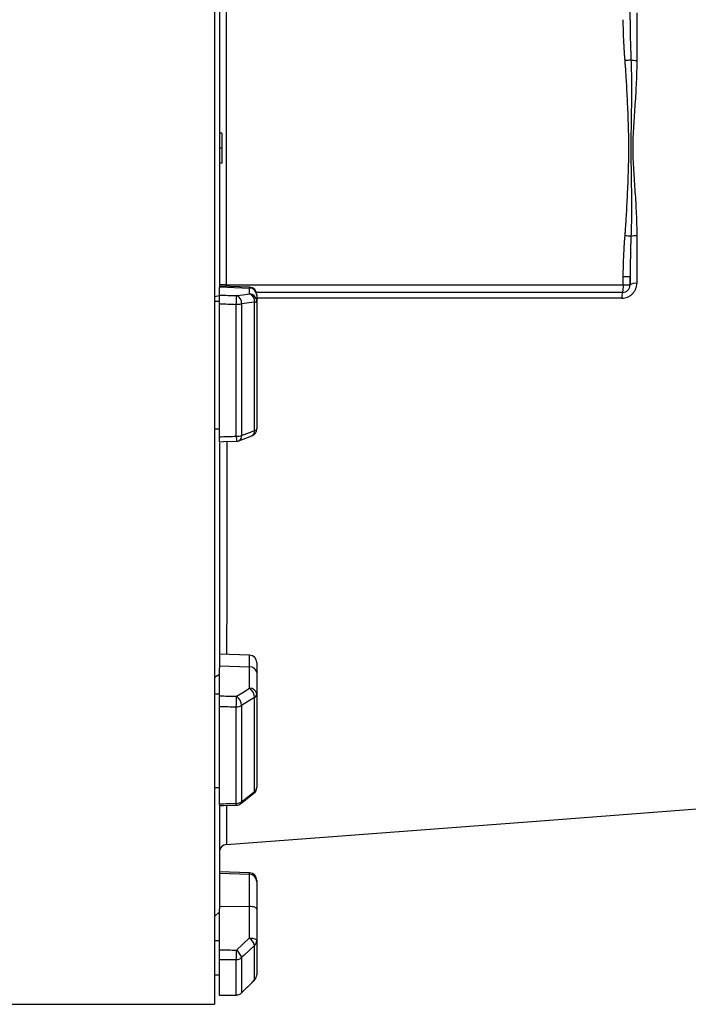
# Model space of a CAD drawing. Header units: millimetres. Extents: x 785 to 5091, y 1956 to 3571.
# Tile 8 of 10: x 4016 to 4554, y 2171 to 2963. Entities that reach past the tile are written whole.
import ezdxf

# ---------------------------------------------------------------- set-up
doc = ezdxf.new("R2010")
doc.units = ezdxf.units.MM
doc.header["$LTSCALE"] = 2

msp = doc.modelspace()

# ---------------------------------------------------------------- linework, layer by layer
at = {"color": 7, "linetype": 'Continuous', "lineweight": 25}
for p, q in [((4172.96, 3547.49), (4172.96, 2171.49)), ((4176.96, 2971.5), (4176.96, 2747.48)), ((4182.44, 2969.49), (4182.44, 2749.49)), ((4178.96, 2871.57), (4176.96, 2871.49)), ((4178.96, 2871.57), (4178.96, 2859.49)), ((4178.96, 2859.49), (4176.96, 2859.49)), ((4178.96, 2859.49), (4178.96, 2847.4)), ((4178.96, 2847.4), (4176.96, 2847.49)), ((4501.48, 2749.49), (4501.48, 2756.33)), ((4501.48, 2756.33), (4506.96, 2756.33)), ((4506.96, 2756.33), (4506.96, 2749.49)), ((4182.44, 2749.49), (4176.96, 2749.49)), ((4201.17, 2747.67), (4176.96, 2748.51)), ((4176.96, 2747.89), (4201.17, 2747.05)), ((4176.96, 2741.4), (4176.96, 2747.48)), ((4182.44, 2749.49), (4501.48, 2749.49)), ((4201.17, 2742.39), (4201.17, 2747.05)), ((4501.48, 2749.49), (4506.96, 2749.49)), ((4176.96, 2740.74), (4172.96, 2740.05)), ((4500.96, 2743.49), (4206.68, 2743.49)), ((4206.96, 2741.67), (4206.96, 2741.15)), ((4206.96, 2741.15), (4206.96, 2736.48)), ((4172.96, 2736.48), (4176.96, 2736.48)), ((4176.96, 2627.51), (4176.96, 2734.4)), ((4190.47, 2627.96), (4190.47, 2733.94)), ((4194.72, 2734.25), (4194.72, 2628.55)), ((4205.2, 2632.49), (4205.2, 2735.71)), ((4206.96, 2736.48), (4206.96, 2633.9)), ((4172.96, 2633.9), (4176.96, 2633.9)), ((4192.57, 2624.35), (4203.06, 2628.29)), ((4176.96, 2622.73), (4176.96, 2441.84)), ((4201.17, 2452.12), (4176.96, 2452.96)), ((4206.96, 2446.12), (4206.96, 2438.12)), ((4176.96, 2443.36), (4201.17, 2442.71)), ((4176.96, 2419.35), (4176.96, 2441.84)), ((4201.17, 2425.45), (4201.17, 2442.71)), ((4206.96, 2438.12), (4206.96, 2420.85)), ((4176.96, 2436.61), (4172.96, 2434.04)), ((4172.96, 2420.85), (4176.96, 2420.85)), ((4205.2, 2342.53), (4205.2, 2418.1)), ((4206.96, 2420.85), (4206.96, 2345.76)), ((4176.96, 2332.61), (4176.96, 2410.86)), ((4190.47, 2332.92), (4190.47, 2410.5)), ((4194.72, 2411.64), (4194.72, 2334.26)), ((4172.96, 2345.76), (4176.96, 2345.76)), ((4194.18, 2332.78), (4204.67, 2341.05)), ((4176.96, 2330.41), (4176.96, 2248.11)), ((4182.51, 2300.13), (4182.51, 2300.13)), ((4201.17, 2277.07), (4176.96, 2277.91)), ((4176.96, 2276.76), (4201.17, 2275.93)), ((4201.17, 2250.05), (4201.17, 2275.93)), ((4206.96, 2271.07), (4206.96, 2270.02)), ((4206.96, 2270.02), (4206.96, 2248)), ((4176.96, 2250.34), (4201.17, 2250.05)), ((4176.96, 2215.23), (4176.96, 2248.11)), ((4201.17, 2224.8), (4201.17, 2250.05)), ((4206.96, 2248), (4206.96, 2222.75)), ((4176.96, 2245.79), (4172.96, 2242.03)), ((4172.96, 2222.75), (4176.96, 2222.75)), ((4205.2, 2191.1), (4205.2, 2218.75)), ((4206.96, 2222.75), (4206.96, 2195.27)), ((4176.96, 2178.89), (4176.96, 2207.53)), ((4190.47, 2178.97), (4190.47, 2207.37)), ((4194.72, 2209.02), (4194.72, 2180.7)), ((4172.96, 2195.27), (4176.96, 2195.27)), ((4194.69, 2180.62), (4205.18, 2191.01)), ((4194.69, 2180.62), (4205.18, 2191.01)), ((3994.9, 2171.49), (4172.96, 2171.49))]:
    msp.add_line(p, q, dxfattribs=at)
at = {"color": 8, "linetype": 'Continuous', "lineweight": 25}
for p, q in [((4201.17, 2747.05), (4201.17, 2747.67)), ((4201.17, 2442.71), (4201.17, 2452.12)), ((4201.17, 2275.93), (4201.17, 2277.07)), ((4205.2, 2191.1), (4205.18, 2191.01)), ((4190.47, 2178.97), (4190.51, 2178.87)), ((4194.72, 2180.7), (4194.7, 2180.61))]:
    msp.add_line(p, q, dxfattribs=at)
at = {"color": 7, "linetype": 'Continuous', "lineweight": 25, "flags": 128}
for points in [[(4190.68, 2740.93), (4195.81, 2741.64), (4201.17, 2742.39)], [(4205.2, 2735.71), (4196.72, 2734.53), (4194.72, 2734.25)], [(4205.2, 2735.71), (4205.6, 2735.79), (4205.95, 2735.88), (4206.25, 2735.97), (4206.5, 2736.07), (4206.7, 2736.17), (4206.84, 2736.27), (4206.93, 2736.38), (4206.96, 2736.48)], [(4194.72, 2628.55), (4203.2, 2631.73), (4205.2, 2632.49)], [(4176.86, 2623.52), (4180.32, 2623.63), (4190.67, 2623.97)], [(4190.68, 2418.99), (4195.81, 2422.15), (4201.17, 2425.45)], [(4205.2, 2418.1), (4196.72, 2412.87), (4194.72, 2411.64)], [(4194.72, 2334.26), (4203.2, 2340.95), (4205.2, 2342.53)], [(4176.8, 2331.18), (4180.25, 2331.25), (4190.61, 2331.49)], [(4182.52, 2299.91), (4442.24, 2319.51), (4567.68, 2328.98)], [(4206.96, 2248), (4206.85, 2248.39), (4206.52, 2248.76), (4205.99, 2249.11), (4205.28, 2249.42), (4204.4, 2249.68), (4203.4, 2249.87), (4202.31, 2250), (4201.17, 2250.05)], [(4190.68, 2215.07), (4195.81, 2219.83), (4201.17, 2224.8)], [(4201.17, 2224.8), (4202.31, 2224.75), (4203.4, 2224.63), (4204.4, 2224.43), (4205.28, 2224.18), (4205.99, 2223.87), (4206.52, 2223.52), (4206.85, 2223.15), (4206.96, 2222.75)], [(4205.2, 2218.75), (4196.72, 2210.88), (4194.72, 2209.02)], [(4194.72, 2180.7), (4203.2, 2189.11), (4205.2, 2191.1)], [(4176.71, 2178.79), (4180.16, 2178.81), (4190.51, 2178.87)]]:
    msp.add_lwpolyline(points, dxfattribs=at)
at = {"color": 7, "linetype": 'Continuous', "lineweight": 25}
for centre, radius, start, end in [((4467.17, 3389.57), 460.95, 274.44669, 275.04075), ((4512.12, 2952.84), 22.87, 258.78756, 270.54674), ((4467.17, 2329.41), 460.95, 84.95925, 85.55331), ((4512.12, 2766.13), 22.87, 89.45326, 101.21244), ((4200.96, 2741.67), 6, 0, 88), ((4201.01, 2741.11), 5.95, 0.42152, 88.45528), ((4483.88, 2748), 17.67, 345.20406, 4.83381), ((4500.96, 2749.49), 6, 270, 0), ((4511.17, 2743.71), 7.15, 80.56815, 126.11277), ((3787.74, 2749.49), 403.03, 357.78771, 358.78243), ((4188.33, 2734.95), 6.42, 353.76139, 68.5219), ((4198.82, 2736.41), 6.42, 353.74292, 68.51929), ((4201.01, 2736.44), 5.95, 0.42152, 88.45528), ((4511.22, 2739.85), 10.89, 160.49548, 185.01005), ((4190.72, 2758.99), 25.05, 269.42653, 279.16919), ((4190.7, 2641.9), 13.94, 269.05372, 286.72645), ((4200.96, 2633.9), 6, 290.55353, 0), ((4204.95, 2634.59), 2.12, 276.7296, 341.02335), ((4190.47, 2629.97), 6, 271.88488, 290.55304), ((4200.96, 2446.12), 6, 0, 88), ((4201.63, 2437.35), 5.38, 8.23483, 94.91789), ((4201.63, 2420.08), 5.38, 8.23483, 94.91789), ((4195.75, 2417.69), 9.46, 2.45595, 55.06557), ((3974.17, 2420.08), 216.51, 357.46327, 359.70984), ((4185.27, 2411.23), 9.46, 2.47301, 55.06263), ((4203.56, 2421.08), 3.41, 298.81756, 356.11446), ((4190.62, 2418.4), 7.91, 268.91202, 301.17398), ((4200.96, 2345.76), 6, 308.26457, 0), ((4202.85, 2345.9), 4.11, 304.85515, 357.99434), ((4190.58, 2339.97), 7.05, 269.11337, 305.87522), ((4190.47, 2337.49), 6, 271.298, 308.26379), ((4182.96, 2293.92), 6, 93.78891, 179.90092), ((4200.96, 2271.07), 6, 0, 88), ((4201, 2269.98), 5.95, 0.39228, 88.42415), ((4193.66, 2215.43), 12.01, 16.06821, 51.3112), ((4201.46, 2222.78), 5.5, 312.8743, 359.68038), ((4082.6, 2214.16), 108.09, 356.39987, 0.4867), ((4190.5, 2213.56), 6.19, 269.73129, 312.91431), ((4183.17, 2205.7), 12.02, 16.08445, 51.30321), ((4200.96, 2195.27), 6, 314.74687, 0), ((4201.11, 2195.28), 5.85, 314.3985, 359.91439), ((4190.48, 2185.02), 6.05, 269.91919, 314.40677), ((4190.47, 2184.87), 6, 270.36302, 314.74605)]:
    msp.add_arc(centre, radius, start, end, dxfattribs=at)
at = {"color": 8, "linetype": 'Continuous', "lineweight": 25}
for centre, radius, start, end in [((4242.34, 2628.53), 51.87, 180.62507, 185.03857), ((4190.69, 2627.96), 4.07, 297.68546, 8.38179), ((4201.18, 2631.89), 4.07, 297.56442, 8.41788), ((4203.51, 2342.3), 1.71, 312.99182, 7.87335), ((4193.02, 2334.03), 1.71, 313.03526, 7.83334), ((4196.89, 2332.81), 6.41, 178.97486, 191.86243)]:
    msp.add_arc(centre, radius, start, end, dxfattribs=at)
msp.add_ellipse((4182.96, 2749.49), major_axis=(0, 6), ratio=0.087156, start_param=1.570796, end_param=1.766932, dxfattribs=at)
at = {"color": 7, "linetype": 'Continuous', "lineweight": 25}
for centre, major_axis, ratio, start_param, end_param in [((4035.25, 2865.39), (19644.47, -675.6), 0.006057, 4.719811, 4.72051), ((4035.04, 2859.49), (19644.47, -681.51), 0.00611, 4.719826, 4.720514), ((4035.04, 2859.49), (19644.47, 650.36), 0.012035, 4.719215, 4.719903), ((4035.25, 2864.08), (19644.47, -525.77), 0.022431, 4.720203, 4.720902), ((4035.04, 2859.49), (19644.47, -530.37), 0.022626, 4.720224, 4.720912), ((4035.04, 2859.49), (19644.47, 445.13), 0.026971, 4.719002, 4.71969), ((4035.25, 2861.54), (19644.47, -234.88), 0.03281, 4.719995, 4.720694), ((4035.04, 2859.49), (19644.47, -236.94), 0.033097, 4.720013, 4.720701), ((4035.04, 2859.49), (19644.47, 120.31), 0.03469, 4.719401, 4.720089)]:
    msp.add_ellipse(centre, major_axis=major_axis, ratio=ratio, start_param=start_param, end_param=end_param, dxfattribs=at)
for points in [[(4506.96, 2962.65), (4506.96, 2964.93), (4506.96, 2967.21), (4506.96, 2969.49)], [(4507.67, 2788.57), (4507.25, 2777.81), (4506.96, 2767.06), (4506.96, 2756.33)], [(4512.34, 2789.01), (4512.34, 2776.21), (4512.34, 2763.46), (4512.35, 2750.77)], [(4506.96, 2749.49), (4506.96, 2751.77), (4506.96, 2754.05), (4506.96, 2756.33)]]:
    msp.add_open_spline(points, degree=3, dxfattribs=at)
for points, knots in [([(4512.35, 2968.21), (4512.34, 2961.88), (4512.34, 2955.51), (4512.34, 2942.76), (4512.34, 2936.37), (4512.34, 2929.97)], [0, 0, 0, 0, 0.5, 0.5, 1, 1, 1, 1]), ([(4502.91, 2930.01), (4502.82, 2931.15), (4502.65, 2933.4), (4502.42, 2936.74), (4502.21, 2940), (4502.03, 2943.18), (4501.86, 2946.7), (4501.7, 2950.54), (4501.58, 2954.68), (4501.5, 2958.71), (4501.49, 2961.35), (4501.48, 2962.65)], [0, 0, 0, 0, 0.104816, 0.207215, 0.307202, 0.40478, 0.499954, 0.630563, 0.75743, 0.88057, 1, 1, 1, 1]), ([(4506.96, 2962.65), (4506.96, 2957.28), (4507.03, 2951.91), (4507.28, 2941.16), (4507.46, 2935.79), (4507.67, 2930.41)], [0, 0, 0, 0, 0.5, 0.5, 1, 1, 1, 1]), ([(4502.91, 2788.96), (4502.99, 2790.03), (4503.16, 2792.22), (4503.4, 2795.58), (4503.63, 2799.1), (4503.87, 2802.79), (4504.19, 2808.17), (4504.58, 2815.33), (4505.14, 2827.08), (4505.62, 2838.91), (4505.94, 2850.68), (4506.03, 2859.51), (4505.94, 2868.33), (4505.62, 2880.09), (4505.14, 2891.91), (4504.57, 2903.66), (4504.14, 2911.64), (4503.72, 2918.57), (4503.33, 2924.44), (4503.05, 2928.21), (4502.91, 2930.01)], [0, 0, 0, 0, 0.022719, 0.046582, 0.071589, 0.09774, 0.125036, 0.186114, 0.250071, 0.375092, 0.437604, 0.500132, 0.562638, 0.62512, 0.750066, 0.813982, 0.875017, 0.919854, 0.961514, 1, 1, 1, 1]), ([(4507.67, 2930.41), (4507.9, 2924.51), (4508.01, 2918.6), (4508.08, 2906.79), (4508.05, 2900.88), (4507.93, 2889.06), (4507.83, 2883.14), (4507.66, 2871.32), (4507.58, 2865.4), (4507.58, 2853.57), (4507.66, 2847.65), (4507.83, 2835.83), (4507.93, 2829.92), (4508.05, 2818.1), (4508.08, 2812.19), (4508.01, 2800.38), (4507.9, 2794.47), (4507.67, 2788.57)], [0, 0, 0, 0, 0.125, 0.125, 0.25, 0.25, 0.375, 0.375, 0.5, 0.5, 0.625, 0.625, 0.75, 0.75, 0.875, 0.875, 1, 1, 1, 1]), ([(4512.34, 2929.97), (4512.34, 2924.13), (4512.17, 2918.28), (4511.65, 2906.57), (4511.29, 2900.71), (4510.51, 2888.97), (4510.08, 2883.09), (4509.54, 2874.28), (4509.38, 2871.34), (4509.15, 2865.45), (4509.08, 2862.5), (4509.08, 2856.6), (4509.14, 2853.64), (4509.37, 2847.74), (4509.53, 2844.79), (4510.08, 2835.95), (4510.51, 2830.08), (4511.29, 2818.33), (4511.65, 2812.46), (4512.17, 2800.72), (4512.34, 2794.86), (4512.34, 2789.01)], [0, 0, 0, 0, 0.125, 0.125, 0.25, 0.25, 0.375, 0.375, 0.4375, 0.4375, 0.5, 0.5, 0.5625, 0.5625, 0.625, 0.625, 0.75, 0.75, 0.875, 0.875, 1, 1, 1, 1]), ([(4501.48, 2756.33), (4501.48, 2757.07), (4501.49, 2758.56), (4501.51, 2760.81), (4501.55, 2763.1), (4501.61, 2765.44), (4501.68, 2767.81), (4501.77, 2770.22), (4501.92, 2773.58), (4502.15, 2777.95), (4502.49, 2783.39), (4502.77, 2787.08), (4502.91, 2788.96)], [0, 0, 0, 0, 0.067781, 0.136771, 0.206972, 0.278388, 0.351022, 0.424878, 0.499957, 0.659943, 0.826617, 1, 1, 1, 1]), ([(4500.38, 2738.9), (4501.17, 2738.9), (4501.95, 2738.98), (4503.5, 2739.29), (4504.25, 2739.52), (4505.34, 2739.96), (4505.69, 2740.13), (4506.39, 2740.5), (4506.73, 2740.7), (4507.71, 2741.36), (4508.31, 2741.85), (4509.42, 2742.95), (4509.92, 2743.57), (4510.79, 2744.86), (4511.15, 2745.54), (4511.6, 2746.62), (4511.73, 2746.99), (4511.95, 2747.73), (4512.05, 2748.1), (4512.27, 2749.23), (4512.35, 2749.99), (4512.35, 2750.77)], [0, 0, 0, 0, 0.125, 0.125, 0.25, 0.25, 0.3125, 0.3125, 0.375, 0.375, 0.5, 0.5, 0.625, 0.625, 0.75, 0.75, 0.8125, 0.8125, 0.875, 0.875, 1, 1, 1, 1]), ([(4176.96, 2734.4), (4176.96, 2734.8), (4176.96, 2735.19), (4176.96, 2735.97), (4176.96, 2736.37), (4176.96, 2737.14), (4176.96, 2737.52), (4176.96, 2738.24), (4176.96, 2738.59), (4176.96, 2739.23), (4176.96, 2739.53), (4176.96, 2740.08), (4176.96, 2740.33), (4176.96, 2740.75), (4176.96, 2740.94), (4176.96, 2741.22), (4176.96, 2741.33), (4176.96, 2741.4)], [0, 0, 0, 0, 0.125, 0.125, 0.25, 0.25, 0.375, 0.375, 0.5, 0.5, 0.625, 0.625, 0.75, 0.75, 0.875, 0.875, 1, 1, 1, 1]), ([(4176.96, 2623.53), (4176.96, 2623.59), (4176.96, 2623.71), (4176.96, 2624.71), (4176.96, 2626.05), (4176.96, 2627.09), (4176.96, 2627.51)], [0, 0, 0, 0, 0.264687, 0.538847, 0.813166, 1, 1, 1, 1]), ([(4176.96, 2410.86), (4176.96, 2411.16), (4176.96, 2411.49), (4176.96, 2412.17), (4176.96, 2412.54), (4176.96, 2413.29), (4176.96, 2413.68), (4176.96, 2414.46), (4176.96, 2414.86), (4176.96, 2415.64), (4176.96, 2416.03), (4176.96, 2416.79), (4176.96, 2417.16), (4176.96, 2417.86), (4176.96, 2418.19), (4176.96, 2418.81), (4176.96, 2419.09), (4176.96, 2419.35)], [0, 0, 0, 0, 0.125, 0.125, 0.25, 0.25, 0.375, 0.375, 0.5, 0.5, 0.625, 0.625, 0.75, 0.75, 0.875, 0.875, 1, 1, 1, 1]), ([(4176.96, 2331.26), (4176.96, 2331.24), (4176.96, 2331.17), (4176.96, 2331.68), (4176.96, 2332.34), (4176.96, 2332.61)], [0, 0, 0, 0, 0.196907, 0.67463, 1, 1, 1, 1]), ([(4176.96, 2207.53), (4176.96, 2207.66), (4176.96, 2207.83), (4176.96, 2208.23), (4176.96, 2208.47), (4176.96, 2209), (4176.96, 2209.29), (4176.96, 2209.92), (4176.96, 2210.27), (4176.96, 2210.98), (4176.96, 2211.35), (4176.96, 2212.12), (4176.96, 2212.51), (4176.96, 2213.3), (4176.96, 2213.69), (4176.96, 2214.48), (4176.96, 2214.86), (4176.96, 2215.23)], [0, 0, 0, 0, 0.125, 0.125, 0.25, 0.25, 0.375, 0.375, 0.5, 0.5, 0.625, 0.625, 0.75, 0.75, 0.875, 0.875, 1, 1, 1, 1])]:
    msp.add_open_spline(points, degree=3, knots=knots, dxfattribs=at)
at = {"color": 8, "linetype": 'Continuous', "lineweight": 25}
for points, knots in [([(4500.38, 2738.9), (4474.11, 2738.9), (4421.56, 2738.9), (4347.68, 2738.87), (4284.15, 2738.85), (4238.96, 2738.82), (4214.98, 2738.81), (4206.96, 2738.8)], [0, 0, 0, 0, 0.269231, 0.538725, 0.755093, 0.918106, 1, 1, 1, 1]), ([(4182.99, 2623.72), (4182.98, 2615.33), (4182.95, 2597.64), (4182.91, 2571.34), (4182.87, 2544.74), (4182.83, 2518.91), (4182.79, 2494.92), (4182.75, 2472.77), (4182.73, 2459.39), (4182.72, 2452.76)], [0, 0, 0, 0, 0.131538, 0.277513, 0.427712, 0.578033, 0.728232, 0.865502, 1, 1, 1, 1]), ([(4182.53, 2331.31), (4182.53, 2329.88), (4182.53, 2324.92), (4182.52, 2318.16), (4182.51, 2311), (4182.51, 2305.56), (4182.51, 2301.9), (4182.51, 2300.02), (4182.51, 2300.1), (4182.51, 2300.13)], [0, 0, 0, 0, 0.066692, 0.232271, 0.397978, 0.563556, 0.733952, 0.904487, 1, 1, 1, 1])]:
    msp.add_open_spline(points, degree=3, knots=knots, dxfattribs=at)

doc.saveas('drawing.dxf')
